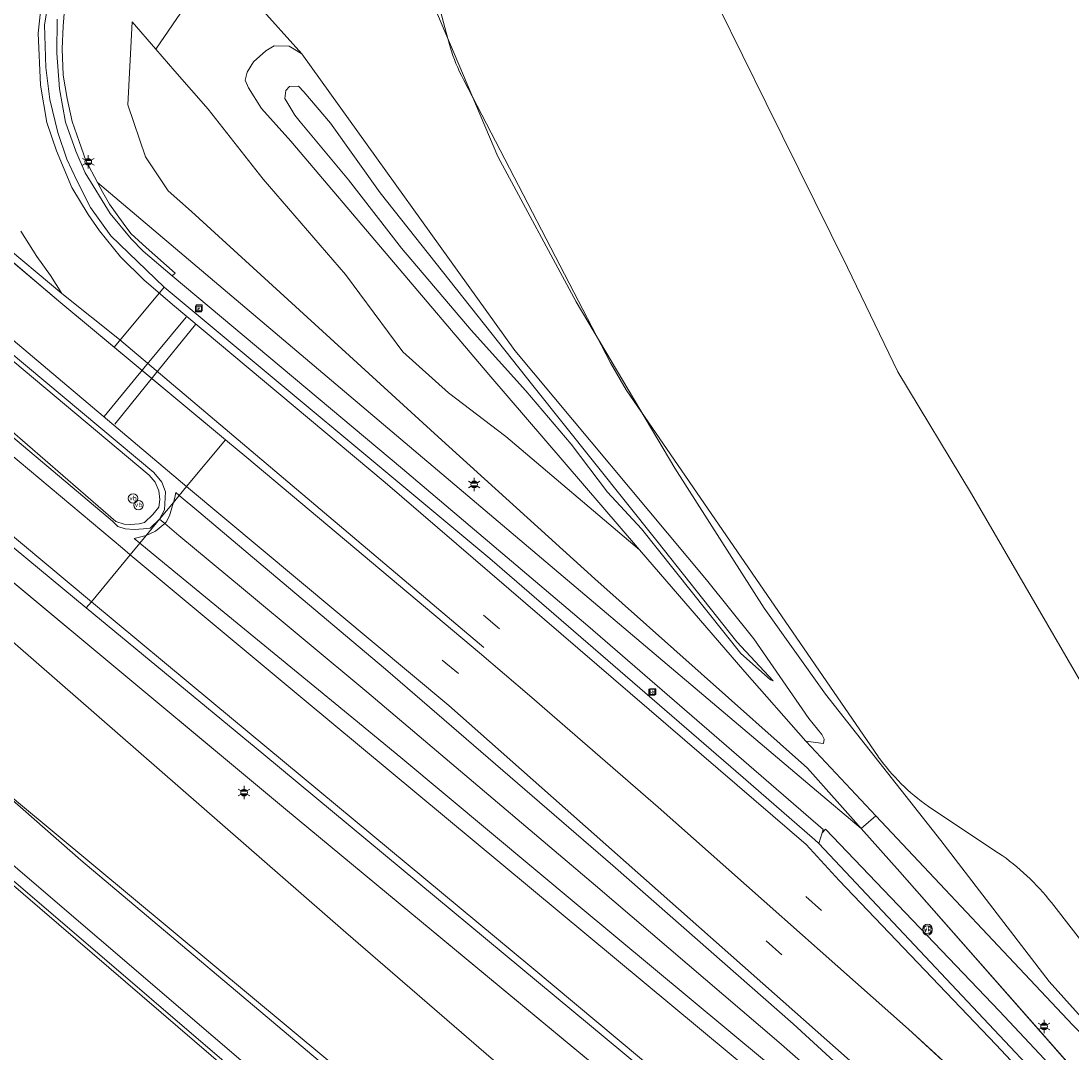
# Model space of a CAD drawing. Header units: metres. Extents: x 163628 to 167676, y 402708 to 405373.
# Tile 11 of 256: x 164136 to 164186, y 402950 to 402999. Entities that reach past the tile are written whole.
import ezdxf
from ezdxf.enums import TextEntityAlignment as Align

# ---------------------------------------------------------------- set-up
doc = ezdxf.new("R2010")
doc.units = ezdxf.units.M
doc.layers.get('0').update_dxf_attribs({"lineweight": 25})
for name, color, linetype, lineweight in [('X-CA190022.004-UO-BGT_Ondergrond$0$GE_117_WGIGeleideconstructie_Grens_GEM', 253, 'X-CA190022.004-UO-BGT_Ondergrond$0$Vangrail', 9), ('X-CA190022.004-UO-BGT_Ondergrond$0$GE_214_Wegmarkering_Lijn_GEM', 253, 'Continuous', 9), ('X-CA190022.004-UO-BGT_Ondergrond$0$GE_244_Taludlijn_Lijn_GEM', 253, 'Continuous', 9), ('X-CA190022.004-UO-BGT_Ondergrond$0$GE_311_WGDRijbaanRegionaleweg_Vlak_GEM', 253, 'Continuous', 9), ('X-CA190022.004-UO-BGT_Ondergrond$0$GE_314_WGDRijbaanLokaleweg_Vlak_GEM', 253, 'Continuous', 9), ('X-CA190022.004-UO-BGT_Ondergrond$0$GE_351_OWGVerkeerseiland_Vlak_GEM', 253, 'Continuous', 9), ('X-CA190022.004-UO-BGT_Ondergrond$0$GE_361_OWGBerm_Vlak_GEM', 253, 'Continuous', 9), ('X-CA190022.004-UO-BGT_Ondergrond$0$GE_367_OWGBerm_groenvoorziening_grasenk_GEM', 253, 'Continuous', 9), ('X-CA190022.004-UO-BGT_Ondergrond$0$GE_401_OTDErf_Vlak_GEM', 253, 'Continuous', 9), ('X-CA190022.004-UO-BGT_Ondergrond$0$GE_461_BTDGraslandoverig_Vlak_GEM', 253, 'Continuous', 9), ('X-CA190022.004-UO-BGT_Ondergrond$0$GE_502_WTDWaterloop_Vlak_GEM', 253, 'Continuous', 9), ('X-CA190022.004-UO-BGT_Ondergrond$0$GE_504_WTDWaterloop_sloot_Vlak_GEM', 253, 'Continuous', 9), ('X-CA190022.004-UO-BGT_Ondergrond$0$GE_661_SHDMuurGroterDan30cm_Vlak_GEM', 253, 'Continuous', 9), ('X-CA190022.004-UO-BGT_Ondergrond$0$GE_814_BRDVerkeersbord_Punt_GEM', 253, 'Continuous', 9), ('X-CA190022.004-UO-BGT_Ondergrond$0$GE_861_PALLichtmast_Punt_GEM', 253, 'Continuous', 9), ('X-CA190022.004-UO-BGT_Ondergrond$0$GE_886_PutKolk_Punt_GEM', 253, 'Continuous', 9), ('X-CA190022.004-UO-KAD_Percelen$0$B-WE-KG-GRENS_PERCEEL-GV', 150, 'Continuous', 9)]:
    doc.layers.add(name, color=color, linetype=linetype, lineweight=lineweight)
doc.styles.add('X-CA190022.004-UO-BGT_Ondergrond$0$NLCS-ISO', font='NLCS-ISO.ttf')
doc.linetypes.add('X-CA190022.004-UO-BGT_Ondergrond$0$Vangrail', pattern='A,10,-1.5,[3,dgnlstyle-Veghel.shx,S=0.007937,R=90,X=0,Y=0.5],-1,[3,dgnlstyle-Veghel.shx,S=0.007937,R=270,X=0,Y=-0.5],-1.5', length=14)

# ---------------------------------------------------------------- blocks, each defined once
blk = doc.blocks.new('X-CA190022.004-UO-BGT_Ondergrond$0$N-SIE-WEG_LICHTMAST-SO')
h = blk.add_hatch(color=256)
h.paths.add_polyline_path([(1.16, 0.5, 0.658505), (-1.16, 0.5)])
h.paths.add_polyline_path([(-1.16, -0.5, 0.658505), (1.16, -0.5)])
at = {"flags": 128}
for points in [[(-2.19, 1.27), (-1.1, 0.63)], [(-1.16, 0.5), (1.16, 0.5)], [(0, 1.27), (0, 2.53)], [(1.1, 0.63), (2.19, 1.27)], [(-2.19, -1.27), (-1.1, -0.63)], [(-1.16, -0.5), (1.16, -0.5)], [(0, -1.27), (0, -2.53)], [(2.19, -1.27), (1.1, -0.63)]]:
    blk.add_lwpolyline(points, dxfattribs=at)
at = {"ltscale": 0.5}
blk.add_circle((0, 0), 1.27, dxfattribs=at)
at = {"style": 'X-CA190022.004-UO-BGT_Ondergrond$0$NLCS-ISO'}
blk.add_attdef('TYPE', text='', height=1.8, dxfattribs=at).set_placement((0, 2.53), align=Align.BOTTOM_CENTER)
blk = doc.blocks.new('X-CA190022.004-UO-BGT_Ondergrond$0$IMGEOLichtmastpaal')
at = {"xscale": 5, "yscale": 5, "zscale": 5}
blk.add_blockref('X-CA190022.004-UO-BGT_Ondergrond$0$N-SIE-WEG_LICHTMAST-SO', (0, 6.4), dxfattribs=at)
blk = doc.blocks.new('X-CA190022.004-UO-BGT_Ondergrond$0$SIE-WEG_PAAL_VERKEERSBORD-SO')
at = {"linetype": 'ByBlock', "lineweight": 18}
blk.add_circle((0, 0), 1.5, dxfattribs=at)
at = {"linetype": 'ByBlock', "lineweight": 18, "style": 'X-CA190022.004-UO-BGT_Ondergrond$0$NLCS-ISO'}
blk.add_text('vb', height=1.5, dxfattribs=at).set_placement((0, 0.13), align=Align.MIDDLE_CENTER)
blk = doc.blocks.new('X-CA190022.004-UO-BGT_Ondergrond$0$IMGEOVerkeersbord')
at = {"xscale": 5, "yscale": 5, "zscale": 5}
blk.add_blockref('X-CA190022.004-UO-BGT_Ondergrond$0$SIE-WEG_PAAL_VERKEERSBORD-SO', (0, 0), dxfattribs=at)
blk = doc.blocks.new('X-CA190022.004-UO-BGT_Ondergrond$0$SRI-KOLK-SO')
at = {"color": 0, "linetype": 'ByBlock', "lineweight": 18}
blk.add_lwpolyline([(-1.125, -1.125), (1.125, -1.125), (1.125, 1.125), (-1.125, 1.125)], close=True, dxfattribs=at)
at = {"color": 0, "linetype": 'ByBlock', "lineweight": 18, "style": 'X-CA190022.004-UO-BGT_Ondergrond$0$NLCS-ISO'}
blk.add_text('k', height=1.5, dxfattribs=at).set_placement((0, 0), align=Align.MIDDLE_CENTER)
blk = doc.blocks.new('X-CA190022.004-UO-BGT_Ondergrond$0$IMGEOKolk')
at = {"xscale": 5, "yscale": 5, "zscale": 5}
blk.add_blockref('X-CA190022.004-UO-BGT_Ondergrond$0$SRI-KOLK-SO', (0, 0), dxfattribs=at)

msp = doc.modelspace()

# ---------------------------------------------------------------- linework, layer by layer
at = {"layer": 'X-CA190022.004-UO-BGT_Ondergrond$0$GE_117_WGIGeleideconstructie_Grens_GEM'}
for p, q in [((164127.839, 402978.482), (164148.367, 402961.414)), ((164148.367, 402961.414), (164175.311, 402939.099))]:
    msp.add_line(p, q, dxfattribs=at)
at = {"layer": 'X-CA190022.004-UO-BGT_Ondergrond$0$GE_214_Wegmarkering_Lijn_GEM'}
for p, q in [((164136.664, 402998.127), (164136.829, 402999.75)), ((164136.768, 402995.66), (164136.664, 402998.127)), ((164137.078, 402993.89), (164136.768, 402995.66)), ((164137.533, 402992.556), (164137.078, 402993.89)), ((164137.786, 402985.809), (164130.002, 402992.296)), ((164138.25, 402990.821), (164137.533, 402992.556)), ((164137.736, 402985.37), (164129.783, 402992.092)), ((164139.022, 402989.543), (164138.25, 402990.821)), ((164139.564, 402988.778), (164139.022, 402989.543)), ((164129.237, 402988.86), (164143.494, 402976.841)), ((164135.836, 402988.75), (164136.593, 402987.555)), ((164140.564, 402987.549), (164139.564, 402988.778)), ((164136.593, 402987.555), (164137.242, 402986.653)), ((164141.656, 402986.449), (164140.564, 402987.549)), ((164137.242, 402986.653), (164137.786, 402985.809)), ((164143.014, 402985.29), (164141.656, 402986.449)), ((164137.786, 402985.809), (164140.506, 402983.632)), ((164145.529, 402978.889), (164137.736, 402985.37)), ((164153.087, 402976.86), (164143.014, 402985.29)), ((164143.673, 402984.682), (164141.661, 402982.279)), ((164142.137, 402981.917), (164144.109, 402984.334)), ((164140.506, 402983.632), (164150.012, 402975.599)), ((164126.401, 402981.869), (164139.181, 402971.226)), ((164141.661, 402982.279), (164139.789, 402979.983)), ((164140.287, 402979.63), (164142.137, 402981.917)), ((164140.651, 402973.756), (164131.012, 402981.803)), ((164146.543, 402978.045), (164145.529, 402978.889)), ((164157.553, 402968.81), (164146.543, 402978.045)), ((164172.219, 402960.408), (164153.087, 402976.86)), ((164143.123, 402976.149), (164143.178, 402976.394)), ((164143.178, 402976.394), (164143.34, 402976.257)), ((164143.494, 402976.841), (164143.69, 402976.677)), ((164143.69, 402976.677), (164156.103, 402966.307)), ((164143.024, 402975.775), (164143.064, 402975.924)), ((164143.064, 402975.924), (164143.123, 402976.149)), ((164143.34, 402976.257), (164144.267, 402975.475)), ((164142.88, 402975.289), (164143.024, 402975.775)), ((164144.267, 402975.475), (164147.304, 402972.913)), ((164150.012, 402975.599), (164157.761, 402969.063)), ((164142.213, 402974.566), (164142.656, 402974.922)), ((164142.656, 402974.922), (164142.728, 402974.981)), ((164142.728, 402974.981), (164142.88, 402975.289)), ((164141.767, 402974.359), (164142.213, 402974.566)), ((164141.21, 402974.213), (164141.767, 402974.359)), ((164141.47, 402973.999), (164141.21, 402974.213)), ((164142.381, 402973.251), (164141.47, 402973.999)), ((164141.017, 402973.45), (164140.651, 402973.756)), ((164149.257, 402966.575), (164141.017, 402973.45)), ((164145.466, 402970.717), (164142.381, 402973.251)), ((164147.304, 402972.913), (164153.096, 402968.027)), ((164139.181, 402971.226), (164144.874, 402966.484)), ((164151.328, 402965.903), (164145.466, 402970.717)), ((164158.503, 402969.94), (164157.736, 402970.582)), ((164156.555, 402967.821), (164155.787, 402968.462)), ((164153.096, 402968.027), (164163.862, 402958.75)), ((164144.874, 402966.484), (164160.03, 402953.921)), ((164173.229, 402946.669), (164149.257, 402966.575)), ((164166, 402961.502), (164159.923, 402966.794)), ((164156.103, 402966.307), (164180.769, 402944.488)), ((164153.829, 402963.849), (164151.328, 402965.903)), ((164162.223, 402956.853), (164153.829, 402963.849)), ((164177.851, 402950.994), (164166, 402961.502)), ((164173.014, 402959.744), (164172.219, 402960.408)), ((164174.576, 402958.032), (164173.014, 402959.744)), ((164163.862, 402958.75), (164172.39, 402951.246)), ((164182.001, 402950.263), (164174.576, 402958.032)), ((164173.741, 402956.612), (164172.989, 402957.271)), ((164171.032, 402949.512), (164162.223, 402956.853)), ((164171.859, 402954.522), (164171.109, 402955.183)), ((164160.03, 402953.921), (164179.752, 402937.44)), ((164172.39, 402951.246), (164181.802, 402942.658)), ((164185.46, 402944.038), (164177.851, 402950.994)), ((164189.318, 402942.463), (164182.001, 402950.263))]:
    msp.add_line(p, q, dxfattribs=at)
at = {"layer": 'X-CA190022.004-UO-BGT_Ondergrond$0$GE_244_Taludlijn_Lijn_GEM'}
for p, q in [((164140.903, 402994.741), (164141.108, 402998.657)), ((164142.237, 402997.361), (164141.108, 402998.657)), ((164143.131, 402996.334), (164142.237, 402997.361)), ((164144.708, 402994.529), (164143.131, 402996.334)), ((164141.737, 402992.278), (164140.903, 402994.741)), ((164147.314, 402991.22), (164144.708, 402994.529)), ((164142.816, 402990.657), (164141.737, 402992.278)), ((164151.213, 402986.699), (164147.314, 402991.22)), ((164143.914, 402989.694), (164142.816, 402990.657)), ((164155.589, 402979.018), (164143.914, 402989.694)), ((164153.928, 402983.041), (164151.213, 402986.699)), ((164156.077, 402981.114), (164153.928, 402983.041)), ((164158.801, 402979.042), (164156.077, 402981.114)), ((164163.002, 402972.3), (164155.589, 402979.018)), ((164165.125, 402973.679), (164158.801, 402979.042)), ((164173.073, 402963.342), (164163.002, 402972.3)), ((164138.687, 402958.998), (164124.691, 402971.175)), ((164176.304, 402961.1), (164172.986, 402964.628)), ((164175.614, 402960.487), (164173.073, 402963.342)), ((164185.625, 402951.188), (164176.304, 402961.1)), ((164177.434, 402958.443), (164175.614, 402960.487)), ((164152.246, 402947.573), (164138.687, 402958.998)), ((164187.422, 402947.11), (164177.434, 402958.443))]:
    msp.add_line(p, q, dxfattribs=at)
at = {"layer": 'X-CA190022.004-UO-BGT_Ondergrond$0$GE_311_WGDRijbaanRegionaleweg_Vlak_GEM', "flags": 128}
for points in [[(164137.563, 402998.785), (164137.551, 402997.182), (164137.678, 402995.489), (164137.953, 402993.917), (164138.452, 402992.542), (164138.888, 402991.512), (164140.073, 402989.593), (164141.065, 402988.394), (164141.628, 402987.806), (164143.004, 402986.636), (164153.91, 402977.509), (164162.675, 402970.086), (164173.806, 402960.449), (164173.759, 402960.294), (164173.608, 402959.783), (164173.414, 402959.952), (164170.028, 402962.91), (164158.04, 402973.267), (164142.623, 402986.099), (164140.094, 402988.542), (164139.147, 402989.872), (164138.487, 402991.147), (164138.021, 402992.169), (164137.592, 402993.428), (164137.221, 402994.98), (164137.029, 402996.508), (164136.966, 402998.521), (164137.164, 402999.739)], [(164129.783, 402992.092), (164137.736, 402985.37), (164140.267, 402983.265), (164145.529, 402978.889), (164143.69, 402976.677), (164143.34, 402976.257), (164143.064, 402975.924), (164142.405, 402975.132), (164142.647, 402975.566), (164142.692, 402976.425), (164142.51, 402976.879), (164142.138, 402977.344), (164128.426, 402988.781)], [(164173.608, 402959.783), (164184.913, 402947.762), (164194.281, 402937.827), (164199.602, 402932.105), (164203.968, 402927.41), (164203.709, 402927.166), (164199.127, 402931.344), (164192.609, 402937.503), (164185.46, 402944.038), (164177.851, 402950.994), (164166, 402961.502), (164159.923, 402966.794), (164157.553, 402968.81), (164146.543, 402978.045), (164145.529, 402978.889), (164140.267, 402983.265), (164141.935, 402985.271), (164142.623, 402986.099), (164158.04, 402973.267), (164170.028, 402962.91), (164173.414, 402959.952), (164173.608, 402959.783)], [(164130.644, 402983.063), (164140.173, 402975.038), (164140.44, 402974.787), (164140.774, 402974.665), (164141.209, 402974.642), (164141.641, 402974.665), (164141.96, 402974.702), (164142.405, 402975.132), (164141.767, 402974.359), (164141.47, 402973.999), (164141.017, 402973.45), (164139.181, 402971.226), (164138.939, 402970.933), (164133.301, 402975.587)], [(164166, 402961.502), (164177.851, 402950.994), (164185.46, 402944.038), (164183.593, 402941.879), (164183.179, 402941.401), (164182.652, 402940.792), (164181.246, 402942.022), (164171.711, 402950.379), (164163.042, 402957.802), (164152.212, 402966.965), (164146.385, 402971.815), (164143.324, 402974.363), (164142.656, 402974.922), (164142.405, 402975.132), (164143.064, 402975.924), (164143.34, 402976.257), (164143.69, 402976.677), (164145.529, 402978.889), (164146.543, 402978.045), (164157.553, 402968.81), (164159.923, 402966.794), (164166, 402961.502)], [(164142.656, 402974.922), (164143.324, 402974.363), (164146.385, 402971.815), (164152.212, 402966.965), (164163.042, 402957.802), (164171.711, 402950.379), (164181.246, 402942.022), (164182.652, 402940.792), (164182.122, 402940.179), (164181.6, 402939.576), (164179.752, 402937.44), (164179.53, 402937.183), (164166.003, 402948.515), (164147.344, 402963.995), (164138.939, 402970.933), (164139.181, 402971.226), (164141.017, 402973.45), (164141.47, 402973.999), (164141.767, 402974.359), (164142.405, 402975.132), (164142.656, 402974.922)]]:
    msp.add_lwpolyline(points, dxfattribs=at)
at = {"layer": 'X-CA190022.004-UO-BGT_Ondergrond$0$GE_314_WGDRijbaanLokaleweg_Vlak_GEM', "flags": 128}
msp.add_lwpolyline([(164140.771, 403007.094), (164139.314, 403005.297), (164138.314, 403003.532), (164137.394, 403000.95), (164137.164, 402999.739), (164136.966, 402998.521), (164137.029, 402996.508), (164137.221, 402994.98), (164137.592, 402993.428), (164138.021, 402992.169), (164138.487, 402991.147), (164139.147, 402989.872), (164140.094, 402988.542), (164142.623, 402986.099), (164141.935, 402985.271), (164140.267, 402983.265), (164137.736, 402985.37), (164129.783, 402992.092)], dxfattribs=at)
at = {"layer": 'X-CA190022.004-UO-BGT_Ondergrond$0$GE_351_OWGVerkeerseiland_Vlak_GEM', "flags": 128}
for points in [[(164142.405, 402975.132), (164141.96, 402974.702), (164141.641, 402974.665), (164141.209, 402974.642), (164140.774, 402974.665), (164140.44, 402974.787), (164140.173, 402975.038), (164130.644, 402983.063), (164129.613, 402984.1), (164128.485, 402985.461), (164127.148, 402987.528), (164127.103, 402987.963), (164127.269, 402988.359), (164127.771, 402988.767), (164128.293, 402988.815), (164128.387, 402988.791), (164128.426, 402988.781), (164142.138, 402977.344), (164142.51, 402976.879), (164142.692, 402976.425), (164142.647, 402975.566), (164142.405, 402975.132)], [(164141.914, 402977.208), (164142.207, 402976.887), (164142.374, 402976.474), (164142.426, 402976.058), (164142.368, 402975.69), (164142.092, 402975.346), (164141.691, 402974.97), (164141.438, 402974.911), (164141.025, 402974.874), (164140.732, 402974.892), (164140.333, 402975.022), (164131.132, 402983.003), (164129.616, 402984.488), (164127.374, 402987.657), (164127.362, 402987.974), (164127.487, 402988.29), (164127.755, 402988.53), (164127.841, 402988.543), (164128.121, 402988.583), (164128.315, 402988.552), (164128.51, 402988.442), (164141.914, 402977.208)], [(164141.914, 402977.208), (164142.207, 402976.887), (164142.374, 402976.474), (164142.426, 402976.058), (164142.368, 402975.69), (164142.092, 402975.346), (164141.691, 402974.97), (164141.438, 402974.911), (164141.025, 402974.874), (164140.732, 402974.892), (164140.333, 402975.022), (164131.132, 402983.003), (164129.616, 402984.488), (164127.374, 402987.657), (164127.362, 402987.974), (164127.487, 402988.29), (164127.755, 402988.53), (164127.841, 402988.543), (164128.121, 402988.583), (164128.315, 402988.552), (164128.51, 402988.442), (164141.914, 402977.208)]]:
    msp.add_lwpolyline(points, dxfattribs=at)
at = {"layer": 'X-CA190022.004-UO-BGT_Ondergrond$0$GE_361_OWGBerm_Vlak_GEM', "flags": 128}
for points in [[(164137.917, 402999.443), (164137.841, 402998.457), (164137.799, 402997.377), (164137.851, 402996.137), (164138.041, 402995.028), (164138.264, 402993.945), (164138.609, 402992.997), (164138.924, 402992.099), (164139.468, 402991.064)], [(164139.468, 402991.064), (164139.722, 402990.579), (164140.046, 402990.04), (164140.69, 402989.138), (164141.047, 402988.646), (164141.776, 402987.989), (164143.144, 402986.777), (164143.004, 402986.636), (164141.628, 402987.806), (164141.065, 402988.394), (164140.073, 402989.593), (164138.888, 402991.512), (164138.452, 402992.542), (164137.953, 402993.917), (164137.678, 402995.489), (164137.551, 402997.182), (164137.563, 402998.785)], [(164173.759, 402960.294), (164173.928, 402960.461), (164182.151, 402951.856), (164195.081, 402938.062), (164194.92, 402937.879), (164199.981, 402932.558), (164200.086, 402932.448), (164206.204, 402926.451), (164210.957, 402921.852), (164210.528, 402921.285), (164207.692, 402923.9), (164203.968, 402927.41), (164199.602, 402932.105), (164194.281, 402937.827), (164184.913, 402947.762), (164173.608, 402959.783), (164173.759, 402960.294)]]:
    msp.add_lwpolyline(points, dxfattribs=at)
at = {"layer": 'X-CA190022.004-UO-BGT_Ondergrond$0$GE_367_OWGBerm_groenvoorziening_grasenk_GEM', "flags": 128}
for points in [[(164070.693, 403030.945), (164092.034, 403011.678), (164099.549, 403004.896), (164099.59, 403004.859), (164106.209, 402998.94), (164108.843, 402996.597), (164113.003, 402992.901), (164116.777, 402989.568), (164120.013, 402986.83), (164124.559, 402982.967), (164133.301, 402975.587), (164138.939, 402970.933), (164147.344, 402963.995), (164166.003, 402948.515), (164179.53, 402937.183), (164182.398, 402934.781), (164189.315, 402928.889), (164189.235, 402927.24), (164175.311, 402939.099), (164148.367, 402961.414), (164127.839, 402978.482), (164101.235, 403001.64), (164079.26, 403021.488), (164058.262, 403040.438)], [(164147.018, 402999.497), (164148.848, 403001.52), (164153.39, 403006.925), (164153.426, 403006.88), (164153.461, 403006.835), (164153.777, 403006.11), (164153.977, 403005.651), (164155.976, 402998.149), (164156.156, 402997.472)], [(164144.981, 403001.397), (164142.237, 402997.361), (164141.108, 402998.657), (164140.903, 402994.741), (164141.737, 402992.278), (164142.816, 402990.657), (164143.914, 402989.694), (164155.589, 402979.018), (164163.002, 402972.3), (164173.073, 402963.342), (164175.614, 402960.487), (164173.3, 402962.444), (164149.117, 402982.901), (164139.468, 402991.064), (164138.924, 402992.099), (164138.609, 402992.997), (164138.264, 402993.945), (164138.041, 402995.028), (164137.851, 402996.137), (164137.799, 402997.377), (164137.841, 402998.457)], [(164142.237, 402997.361), (164144.981, 403001.397), (164147.018, 402999.497), (164147.041, 402999.476), (164149.14, 402997.154), (164148.545, 402997.516), (164147.829, 402997.522), (164147.43, 402997.296), (164146.858, 402996.771), (164146.553, 402996.281), (164146.462, 402995.908), (164146.618, 402995.534), (164147.226, 402994.561), (164148.624, 402993.017), (164157.991, 402981.976), (164165.125, 402973.679), (164158.801, 402979.042), (164156.077, 402981.114), (164153.928, 402983.041), (164151.213, 402986.699), (164147.314, 402991.22), (164144.708, 402994.529), (164143.131, 402996.334), (164142.237, 402997.361)], [(164137.841, 402998.457), (164137.917, 402999.443)], [(164274.871, 402873.8), (164267.943, 402878.871), (164257.373, 402886.89), (164244.842, 402897.336), (164228.921, 402910.946), (164215.409, 402922.637), (164205.815, 402931.397), (164199.342, 402937.517), (164197.531, 402939.267), (164197.003, 402939.796), (164185.625, 402951.188), (164176.304, 402961.1), (164172.986, 402964.628), (164173.825, 402964.509), (164173.858, 402964.715), (164173.751, 402964.94), (164173.13, 402965.704), (164170.537, 402969.461), (164168.296, 402972.254), (164159.216, 402983.106), (164149.14, 402997.154), (164147.041, 402999.476), (164147.018, 402999.497)], [(164142.237, 402997.361), (164143.131, 402996.334), (164144.708, 402994.529), (164147.314, 402991.22), (164151.213, 402986.699), (164153.928, 402983.041), (164156.077, 402981.114), (164158.801, 402979.042), (164165.125, 402973.679), (164170.105, 402967.908), (164172.986, 402964.628), (164176.304, 402961.1), (164175.614, 402960.487), (164173.073, 402963.342), (164163.002, 402972.3), (164155.589, 402979.018), (164143.914, 402989.694), (164142.816, 402990.657), (164141.737, 402992.278), (164140.903, 402994.741), (164141.108, 402998.657), (164142.237, 402997.361)], [(164156.787, 402995.927), (164163.756, 402982.531), (164164.493, 402981.252), (164176.421, 402963.893)], [(164195.081, 402938.062), (164182.151, 402951.856), (164173.928, 402960.461), (164173.759, 402960.294), (164173.806, 402960.449), (164162.675, 402970.086), (164153.91, 402977.509), (164143.004, 402986.636), (164143.144, 402986.777), (164141.776, 402987.989), (164141.047, 402988.646), (164140.69, 402989.138), (164140.046, 402990.04), (164139.722, 402990.579), (164139.468, 402991.064), (164149.117, 402982.901), (164173.3, 402962.444), (164175.614, 402960.487), (164177.434, 402958.443), (164187.422, 402947.11)], [(164178.791, 402961.535), (164179.294, 402961.202), (164182.116, 402959.334)], [(164176.304, 402961.1), (164185.625, 402951.188), (164197.003, 402939.796), (164196.025, 402938.771), (164195.626, 402939.156), (164187.422, 402947.11), (164177.434, 402958.443), (164175.614, 402960.487), (164176.304, 402961.1)], [(164184.619, 402956.986), (164188.892, 402951.492), (164189.871, 402950.233)]]:
    msp.add_lwpolyline(points, dxfattribs=at)
at = {"layer": 'X-CA190022.004-UO-BGT_Ondergrond$0$GE_367_OWGBerm_groenvoorziening_grasenk_GEM'}
for centre, radius, start, end in [((164165.164, 403000.25), 9.427, 197.1375, 207.2941), ((164184.552, 402969.695), 9.989, 215.5121, 234.7787)]:
    msp.add_arc(centre, radius, start, end, dxfattribs=at)
at = {"layer": 'X-CA190022.004-UO-BGT_Ondergrond$0$GE_367_OWGBerm_groenvoorziening_grasenk_GEM', "extrusion": (0, 0, -1)}
msp.add_arc((-164175.741, 402950.031), 11.278, 124.4182, 141.9216, dxfattribs=at)
at = {"layer": 'X-CA190022.004-UO-BGT_Ondergrond$0$GE_401_OTDErf_Vlak_GEM', "flags": 128}
for points in [[(164156.156, 402997.472), (164155.976, 402998.149), (164153.977, 403005.651), (164153.777, 403006.11), (164154.267, 403006.324), (164161.435, 403010.93), (164162.314, 403011.611), (164164.366, 403015.22), (164164.651, 403017.53), (164164.9, 403019.546), (164164.755, 403019.549), (164164.832, 403020.209), (164164.153, 403020.261), (164164.214, 403020.702), (164158.624, 403022.6)], [(164176.421, 402963.893), (164164.493, 402981.252), (164163.756, 402982.531), (164156.787, 402995.927)], [(164182.116, 402959.334), (164179.294, 402961.202), (164178.791, 402961.535)], [(164189.871, 402950.233), (164188.892, 402951.492), (164184.619, 402956.986)]]:
    msp.add_lwpolyline(points, dxfattribs=at)
at = {"layer": 'X-CA190022.004-UO-BGT_Ondergrond$0$GE_401_OTDErf_Vlak_GEM', "extrusion": (0, 0, -1)}
for centre, radius, start, end in [((-164165.164, 403000.25), 9.427, 332.7059, 342.8625), ((-164184.552, 402969.695), 9.989, 305.2213, 324.4879)]:
    msp.add_arc(centre, radius, start, end, dxfattribs=at)
at = {"layer": 'X-CA190022.004-UO-BGT_Ondergrond$0$GE_401_OTDErf_Vlak_GEM'}
msp.add_arc((164175.741, 402950.031), 11.278, 38.0784, 55.5818, dxfattribs=at)
at = {"layer": 'X-CA190022.004-UO-BGT_Ondergrond$0$GE_461_BTDGraslandoverig_Vlak_GEM', "flags": 128}
for points in [[(164200.409, 402906.286), (164184.544, 402919.901), (164168.61, 402933.631), (164152.152, 402948.056), (164135.64, 402961.794), (164119.687, 402975.939), (164100.519, 402992.27), (164083.671, 403005.951), (164068.473, 403019.333), (164051.929, 403033.335), (164036.177, 403046.958), (164020.975, 403060.161), (164005.373, 403072.551), (164007.713, 403084.139)], [(164007.713, 403084.139), (164012.875, 403079.78), (164013.889, 403078.924), (164016.653, 403076.591), (164017.807, 403075.616), (164021.837, 403072.213), (164036.514, 403059.82), (164058.262, 403040.438), (164079.26, 403021.488), (164101.235, 403001.64), (164127.839, 402978.482), (164148.367, 402961.414), (164175.311, 402939.099), (164189.235, 402927.24), (164197.093, 402918.671), (164219.531, 402898.004)], [(164051.929, 403033.335), (164068.473, 403019.333), (164083.671, 403005.951), (164100.519, 402992.27), (164119.687, 402975.939), (164135.64, 402961.794), (164152.152, 402948.056), (164168.61, 402933.631), (164184.544, 402919.901), (164200.409, 402906.286)], [(164050.74, 403031.942), (164067.013, 403017.643), (164082.513, 403004.552), (164098.719, 402990.303), (164117.927, 402973.785), (164134.133, 402959.896), (164150.346, 402946.029), (164166.991, 402931.607), (164182.949, 402918.099), (164198.69, 402904.443)], [(164198.69, 402904.443), (164182.949, 402918.099), (164166.991, 402931.607), (164150.346, 402946.029), (164134.133, 402959.896), (164117.927, 402973.785), (164098.719, 402990.303), (164082.513, 403004.552), (164067.013, 403017.643), (164050.74, 403031.942)], [(164198.394, 402904.087), (164182.581, 402917.696), (164166.647, 402931.3), (164149.993, 402945.597), (164133.935, 402959.343), (164117.534, 402973.499), (164098.49, 402989.901), (164081.963, 403004.088), (164066.707, 403017.159), (164050.194, 403031.414)]]:
    msp.add_lwpolyline(points, dxfattribs=at)
at = {"layer": 'X-CA190022.004-UO-BGT_Ondergrond$0$GE_502_WTDWaterloop_Vlak_GEM', "flags": 128}
msp.add_lwpolyline([(163988.433, 403055.253), (164012.34, 403063.661), (164014.025, 403062.228), (164018.989, 403057.98), (164081.079, 403004.577), (164149.689, 402945.593), (164214.715, 402889.628), (164247.926, 402861.062), (164237.652, 402848.779)], dxfattribs=at)
at = {"layer": 'X-CA190022.004-UO-BGT_Ondergrond$0$GE_504_WTDWaterloop_sloot_Vlak_GEM', "flags": 128}
for points in [[(164170.537, 402969.461), (164173.13, 402965.704), (164173.751, 402964.94), (164173.858, 402964.715), (164173.825, 402964.509), (164172.986, 402964.628), (164170.105, 402967.908), (164165.125, 402973.679), (164157.991, 402981.976), (164148.624, 402993.017), (164147.226, 402994.561), (164146.618, 402995.534), (164146.462, 402995.908), (164146.553, 402996.281), (164146.858, 402996.771), (164147.43, 402997.296), (164147.829, 402997.522), (164148.545, 402997.516), (164149.14, 402997.154), (164159.216, 402983.106), (164168.296, 402972.254), (164170.537, 402969.461)], [(164149.06, 402993.936), (164148.811, 402994.249), (164148.332, 402995.027), (164148.385, 402995.413), (164148.55, 402995.609), (164148.98, 402995.612), (164149.243, 402995.355), (164150.49, 402993.859), (164152.844, 402990.574), (164160.066, 402981.459), (164165.945, 402974.103), (164169.724, 402969.322), (164171.445, 402967.485), (164171.323, 402967.524), (164169.916, 402968.768), (164165.21, 402974.665), (164163.614, 402976.406), (164161.892, 402978.671), (164159.736, 402981.206), (164157.15, 402984.07), (164153.859, 402987.951), (164151.349, 402991.182), (164149.06, 402993.936)], [(164149.06, 402993.936), (164148.811, 402994.249), (164148.332, 402995.027), (164148.385, 402995.413), (164148.55, 402995.609), (164148.98, 402995.612), (164149.243, 402995.355), (164150.49, 402993.859), (164152.844, 402990.574), (164160.066, 402981.459), (164165.945, 402974.103), (164169.724, 402969.322), (164171.445, 402967.485), (164171.323, 402967.524), (164169.916, 402968.768), (164165.21, 402974.665), (164163.614, 402976.406), (164161.892, 402978.671), (164159.736, 402981.206), (164157.15, 402984.07), (164153.859, 402987.951), (164151.349, 402991.182), (164149.06, 402993.936)]]:
    msp.add_lwpolyline(points, dxfattribs=at)
at = {"layer": 'X-CA190022.004-UO-BGT_Ondergrond$0$GE_661_SHDMuurGroterDan30cm_Vlak_GEM', "flags": 128}
msp.add_lwpolyline([(164214.715, 402889.628), (164149.689, 402945.593), (164081.079, 403004.577), (164018.989, 403057.98), (164014.025, 403062.228), (164012.34, 403063.661), (164003.925, 403070.335), (164012.377, 403063.983), (164013.643, 403062.882), (164019.237, 403058.013), (164034.411, 403045.067), (164050.194, 403031.414), (164066.707, 403017.159), (164081.963, 403004.088), (164098.49, 402989.901), (164117.534, 402973.499), (164133.935, 402959.343), (164149.993, 402945.597), (164166.647, 402931.3), (164182.581, 402917.696), (164198.394, 402904.087)], dxfattribs=at)
at = {"layer": 'X-CA190022.004-UO-KAD_Percelen$0$B-WE-KG-GRENS_PERCEEL-GV', "flags": 128}
for points in [[(164369.926, 402739.191), (164395.369, 402744.363), (164395.567, 402744.404), (164365.677, 402770.902), (164358.28, 402777.46), (164304.7, 402823.07), (164226.73, 402890.31), (164151.22, 402955.57), (164075.81, 403021.39), (164009.88, 403079.96), (164007.974, 403081.606), (164005.008, 403078.166), (163988.881, 403059.062), (163992.54, 403057.823), (163997.28, 403056.3), (163998.645, 403057.851), (164004.646, 403052.999), (164001.668, 403049.507), (164006.84, 403044.425), (164024.835, 403026.489), (164028.434, 403022.113)], [(164009.88, 403079.96), (164075.81, 403021.39), (164151.22, 402955.57), (164226.73, 402890.31)], [(164308.493, 403042.908), (164235.154, 403038.085), (164201.809, 403035.777), (164188.997, 403031.962), (164177.424, 403026.658), (164169.081, 403020.866), (164164.603, 403017.496), (164162.154, 403015.382), (164162.54, 403014.177), (164165.479, 403007.061), (164167.763, 403001.649), (164171.12, 402994.807), (164174.967, 402987.04), (164177.342, 402982.101), (164180.826, 402976.33), (164189.018, 402962.239), (164194.707, 402954.998), (164202.518, 402947.302), (164218.106, 402931.816), (164240.959, 402910.27), (164317.207, 402918.61)], [(164189.018, 402962.239), (164180.826, 402976.33), (164177.342, 402982.101), (164174.967, 402987.04), (164171.12, 402994.807), (164167.763, 403001.649), (164165.479, 403007.061), (164162.54, 403014.177), (164152.568, 403005.093), (164155.569, 402999.02), (164158.409, 402992.287), (164162.13, 402985.419), (164166.787, 402977.542), (164171.022, 402970.912), (164173.929, 402966.843), (164179.389, 402959.925), (164184.516, 402953.262), (164190.474, 402946.615)], [(164190.474, 402946.615), (164184.516, 402953.262), (164179.389, 402959.925), (164173.929, 402966.843), (164171.022, 402970.912), (164166.787, 402977.542), (164162.13, 402985.419), (164158.409, 402992.287), (164155.569, 402999.02)]]:
    msp.add_lwpolyline(points, dxfattribs=at)

# ---------------------------------------------------------------- block references
at = {"layer": 'X-CA190022.004-UO-BGT_Ondergrond$0$GE_814_BRDVerkeersbord_Punt_GEM', "xscale": 0.03, "yscale": 0.03, "zscale": 0.02}
for p in [(164141.152, 402976.109), (164141.409, 402975.796), (164178.749, 402955.668), (164178.754, 402955.74)]:
    msp.add_blockref('X-CA190022.004-UO-BGT_Ondergrond$0$IMGEOVerkeersbord', p, dxfattribs=at)
at = {"layer": 'X-CA190022.004-UO-BGT_Ondergrond$0$GE_861_PALLichtmast_Punt_GEM', "xscale": 0.025, "yscale": 0.025, "zscale": 0.025}
for p in [(164139.033, 402991.88), (164157.295, 402976.614), (164146.405, 402962.033), (164184.268, 402950.97)]:
    msp.add_blockref('X-CA190022.004-UO-BGT_Ondergrond$0$IMGEOLichtmastpaal', p, dxfattribs=at)
at = {"layer": 'X-CA190022.004-UO-BGT_Ondergrond$0$GE_886_PutKolk_Punt_GEM', "xscale": 0.025, "yscale": 0.025, "zscale": 0.025}
for p in [(164144.247, 402985.075), (164144.281, 402985.129), (164165.703, 402966.943), (164165.758, 402966.968)]:
    msp.add_blockref('X-CA190022.004-UO-BGT_Ondergrond$0$IMGEOKolk', p, dxfattribs=at)

doc.saveas('drawing.dxf')
